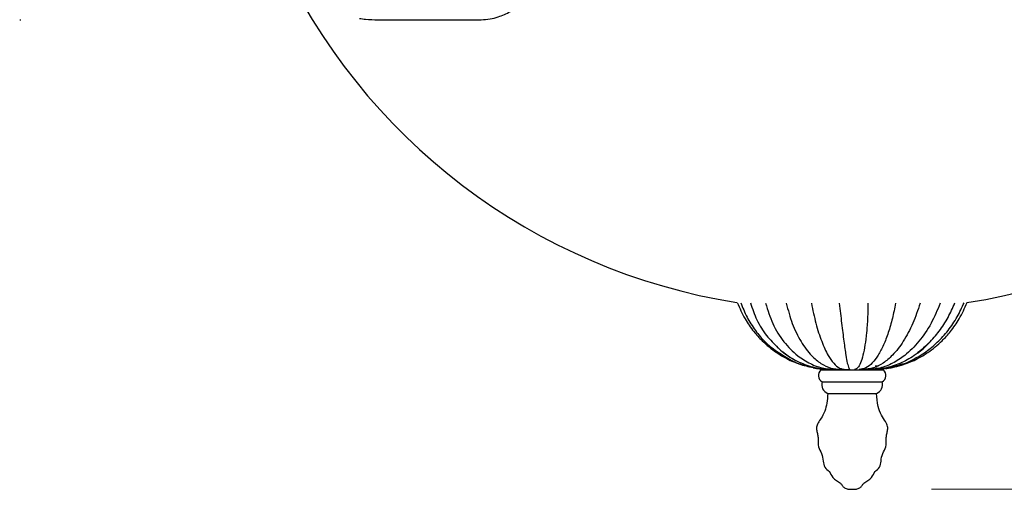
# Model space of a CAD drawing. Header units: millimetres. Extents: x 65 to 121, y 64 to 185.
# Tile 78 of 175: x 73.89 to 86.29, y 118.66 to 124.56. Entities that reach past the tile are written whole.
import ezdxf

# ---------------------------------------------------------------- set-up
doc = ezdxf.new("R2010")
doc.units = ezdxf.units.MM
doc.styles.add('SLDTEXTSTYLE0', font='TXT', dxfattribs={"width": 0.75})
doc.dimstyles.new('SLDDIMSTYLE0', dxfattribs={"dimtxt": 3.5, "dimasz": 3.302, "dimexe": 0, "dimexo": 0.0625, "dimgap": 0.875, "dimtad": 1, "dimdec": 0, "dimlfac": 20, "dimrnd": 1e-09, "dimzin": 12, "dimdsep": 46, "dimtxsty": 'SLDTEXTSTYLE0', "dimsah": 1, "dimcen": 0.09, "dimadec": 0, "dimazin": 3, "dimtfac": 1, "dimtdec": 0, "dimtofl": 0, "dimtmove": 0, "dimatfit": 3, "dimfxl": 0, "dimfrac": 2, "dimtolj": 1, "dimtzin": 12, "dimarcsym": 0})
doc.dimstyles.new('SLDDIMSTYLE1', dxfattribs={"dimtxt": 3.5, "dimasz": 3.302, "dimexe": 0, "dimexo": 0.0625, "dimgap": 0.875, "dimtad": 1, "dimdec": 0, "dimlfac": 20, "dimrnd": 1e-09, "dimzin": 12, "dimdsep": 46, "dimtxsty": 'SLDTEXTSTYLE0', "dimsah": 1, "dimcen": 0.09, "dimadec": 0, "dimazin": 3, "dimtfac": 1, "dimtdec": 0, "dimtmove": 0, "dimatfit": 0, "dimfxl": 0, "dimfrac": 2, "dimtolj": 1, "dimtzin": 12, "dimarcsym": 0})

# ---------------------------------------------------------------- blocks, each defined once
blk = doc.blocks.new('_D')
at = {"color": 7, "linetype": 'Continuous', "lineweight": 18}
for p, q in [((87.973, 185.012), (121.294, 185.012)), ((120.294, 185.012), (120.294, 118.656)), ((85.372, 118.656), (121.294, 118.656))]:
    blk.add_line(p, q, dxfattribs=at)
for points in [[(120.294, 185.012), (119.786, 181.71), (120.802, 181.71)], [(120.294, 118.656), (120.802, 121.958), (119.786, 121.958)]]:
    blk.add_solid(points, dxfattribs=at)
at = {"color": 7, "linetype": 'Continuous', "lineweight": 18, "insert": (115.782, 153.764), "char_height": 3.5, "attachment_point": 1, "rotation": 90, "style": 'SLDTEXTSTYLE0'}
blk.add_mtext('1327', dxfattribs=at)
blk = doc.blocks.new('_D_1')
at = {"color": 7, "linetype": 'Continuous', "lineweight": 18}
for p, q in [((86.26, 139.398), (111.359, 139.398)), ((110.359, 139.398), (110.359, 118.656)), ((85.372, 118.656), (111.359, 118.656))]:
    blk.add_line(p, q, dxfattribs=at)
for points in [[(110.359, 139.398), (109.851, 136.096), (110.867, 136.096)], [(110.359, 118.656), (110.867, 121.958), (109.851, 121.958)]]:
    blk.add_solid(points, dxfattribs=at)
at = {"color": 7, "linetype": 'Continuous', "lineweight": 18, "insert": (105.848, 126.851), "char_height": 3.5, "attachment_point": 1, "rotation": 90, "style": 'SLDTEXTSTYLE0'}
blk.add_mtext('415', dxfattribs=at)

msp = doc.modelspace()

# ---------------------------------------------------------------- linework, layer by layer
at = {"color": 7, "linetype": 'Continuous', "lineweight": 25}
for p, q in [((73.8926, 124.56014), (73.90657, 124.56014)), ((78.40516, 124.56014), (79.6981, 124.56014)), ((83.97825, 120.15612), (84.3003, 120.15612)), ((84.04386, 120.17002), (84.14963, 120.1624)), ((84.11626, 120.16193), (84.14631, 120.16212)), ((84.3003, 120.15612), (84.76667, 120.15612)), ((84.65682, 120.16653), (84.5949, 120.1624)), ((84.7358, 120.17355), (84.61368, 120.16491)), ((84.70214, 120.20455), (84.66415, 120.20292)), ((84.69997, 120.16373), (84.71998, 120.16549)), ((84.80233, 120.1741), (84.86243, 120.18358)), ((83.99367, 120.00692), (84.30312, 120.00692)), ((84.30312, 120.00692), (84.75124, 120.00692)), ((84.06638, 119.86151), (84.31643, 119.86151)), ((84.31643, 119.86151), (84.67853, 119.86151))]:
    msp.add_line(p, q, dxfattribs=at)
for centre, radius, start, end in [((84.12246, 128.60428), 7.69444, 204.529547, 261.024879), ((84.62246, 128.60428), 7.69444, 278.917496, 335.470453), ((84.04015, 120.08712), 0.09269, 131.898249, 239.905931), ((84.70477, 120.08712), 0.09269, 300.094069, 48.101751), ((84.10654, 119.97247), 0.118, 163.023386, 250.106716), ((84.63838, 119.97247), 0.118, 289.893284, 16.976614)]:
    msp.add_arc(centre, radius, start, end, dxfattribs=at)
for points, knots in [([(79.70317, 124.56017), (79.73986, 124.56228), (79.80696, 124.56613), (79.90774, 124.5922), (79.9932, 124.62504), (80.06073, 124.65918), (80.11419, 124.69136), (80.15983, 124.7224), (80.20435, 124.75638), (80.24794, 124.79339), (80.29104, 124.83384), (80.33666, 124.88123), (80.38266, 124.93372), (80.41319, 124.97403), (80.4277, 124.99319)], [0, 0, 0, 0, 0.15264356, 0.27914109, 0.37898239, 0.46853495, 0.53038048, 0.59241524, 0.65523005, 0.71890573, 0.78382868, 0.85003073, 0.92872462, 1, 1, 1, 1]), ([(78.16943, 124.57758), (78.19502, 124.57375), (78.27171, 124.5623), (78.35151, 124.561), (78.40468, 124.56014)], [0, 0, 0, 0, 0.33368379, 1, 1, 1, 1]), ([(82.92634, 121.00449), (82.95662, 120.93492), (83.01274, 120.806), (83.12423, 120.64786), (83.22875, 120.53181), (83.32544, 120.44511), (83.42868, 120.36781), (83.56032, 120.29001), (83.72197, 120.21856), (83.84449, 120.19467), (83.90473, 120.18293)], [0, 0, 0, 0, 0.17028321, 0.3155509, 0.43167246, 0.5199662, 0.60627925, 0.72038565, 0.86252043, 1, 1, 1, 1]), ([(82.9706, 121.00252), (82.9947, 120.94122), (83.04269, 120.81913), (83.14978, 120.6545), (83.25233, 120.52912), (83.34428, 120.44751), (83.42129, 120.39231), (83.50363, 120.33933), (83.58904, 120.28729), (83.66981, 120.24557), (83.73286, 120.22771), (83.76317, 120.21912)], [0, 0, 0, 0, 0.167517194, 0.333649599, 0.487892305, 0.564730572, 0.64319532, 0.722644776, 0.806423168, 0.906941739, 1, 1, 1, 1]), ([(83.09217, 120.99898), (83.1168, 120.92693), (83.1669, 120.78035), (83.28585, 120.58839), (83.38935, 120.48529), (83.4388, 120.43602)], [0, 0, 0, 0, 0.33542103, 0.68245724, 1, 1, 1, 1]), ([(83.28335, 120.99545), (83.31003, 120.90832), (83.36406, 120.7319), (83.50529, 120.50723), (83.66967, 120.33929), (83.84359, 120.23119), (84.01632, 120.16878), (84.13632, 120.16453), (84.19668, 120.1624)], [0, 0, 0, 0, 0.18775606, 0.38017544, 0.56682114, 0.71102557, 0.85466384, 1, 1, 1, 1]), ([(83.54302, 120.99529), (83.56616, 120.90869), (83.61291, 120.73375), (83.72307, 120.51052), (83.84782, 120.34246), (83.97773, 120.2339), (84.10101, 120.17198), (84.18492, 120.16668), (84.22467, 120.16417)], [0, 0, 0, 0, 0.19434224, 0.39263798, 0.58285661, 0.72802487, 0.87113835, 1, 1, 1, 1]), ([(83.85915, 120.99526), (83.87717, 120.90914), (83.91361, 120.73506), (83.98578, 120.51284), (84.06256, 120.34521), (84.13937, 120.23618), (84.21326, 120.17195), (84.26362, 120.16558), (84.28885, 120.1624)], [0, 0, 0, 0, 0.19142884, 0.38691147, 0.57443559, 0.71751908, 0.85852793, 1, 1, 1, 1]), ([(84.20992, 120.99537), (84.22, 120.90954), (84.24044, 120.73553), (84.26805, 120.51372), (84.29182, 120.34678), (84.31182, 120.2379), (84.32907, 120.17329), (84.33966, 120.16604), (84.34498, 120.1624)], [0, 0, 0, 0, 0.18746267, 0.38006247, 0.56693317, 0.71125973, 0.85490212, 1, 1, 1, 1]), ([(84.5713, 120.9952), (84.57016, 120.93171), (84.56782, 120.80064), (84.55452, 120.62385), (84.53485, 120.46691), (84.50889, 120.33686), (84.47753, 120.23877), (84.4416, 120.17409), (84.4159, 120.16632), (84.40294, 120.1624)], [0, 0, 0, 0, 0.134675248, 0.278006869, 0.418909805, 0.558432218, 0.704181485, 0.850807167, 1, 1, 1, 1]), ([(84.91841, 120.9952), (84.90597, 120.93171), (84.88028, 120.80064), (84.82888, 120.62385), (84.76907, 120.46691), (84.70127, 120.33686), (84.62655, 120.23877), (84.54577, 120.17409), (84.4904, 120.16632), (84.46248, 120.1624)], [0, 0, 0, 0, 0.13467526, 0.27800675, 0.4189098, 0.55843201, 0.7041818, 0.85080711, 1, 1, 1, 1]), ([(85.22856, 120.99537), (85.1994, 120.90954), (85.14026, 120.73553), (85.02084, 120.51372), (84.89298, 120.34678), (84.76434, 120.2379), (84.63992, 120.17329), (84.55487, 120.16604), (84.51214, 120.1624)], [0, 0, 0, 0, 0.18746291, 0.38006248, 0.56693308, 0.71125952, 0.85490245, 1, 1, 1, 1]), ([(85.48103, 120.99526), (85.44489, 120.90914), (85.37184, 120.73506), (85.21929, 120.51284), (85.05341, 120.34521), (84.88489, 120.23618), (84.7213, 120.17195), (84.60882, 120.16558), (84.55248, 120.1624)], [0, 0, 0, 0, 0.19142878, 0.38691128, 0.57443575, 0.71751929, 0.85852811, 1, 1, 1, 1]), ([(84.79615, 120.17266), (84.8713, 120.18702), (85.00879, 120.21329), (85.18465, 120.28984), (85.31623, 120.36784), (85.41948, 120.4451), (85.51617, 120.53181), (85.62069, 120.64786), (85.73217, 120.806), (85.78829, 120.93492), (85.81858, 121.00449)], [0, 0, 0, 0, 0.16572329, 0.3032038, 0.41357372, 0.4970604, 0.5824629, 0.69478197, 0.83529282, 1, 1, 1, 1]), ([(84.99693, 120.22821), (85.01214, 120.23282), (85.06176, 120.24786), (85.13088, 120.28276), (85.22099, 120.3341), (85.30183, 120.38513), (85.37539, 120.44047), (85.47291, 120.52858), (85.58454, 120.65254), (85.69755, 120.81754), (85.75404, 120.94215), (85.78145, 121.00259)], [0, 0, 0, 0, 0.04635062, 0.15120699, 0.23573236, 0.31499334, 0.39325059, 0.47333809, 0.64767884, 0.829102, 1, 1, 1, 1]), ([(85.3388, 120.49348), (85.38316, 120.54251), (85.47337, 120.64222), (85.58315, 120.81318), (85.63892, 120.9379), (85.66625, 120.99903)], [0, 0, 0, 0, 0.33031502, 0.67178633, 1, 1, 1, 1]), ([(85.33958, 120.49802), (85.27941, 120.44129), (85.16866, 120.33686), (84.97567, 120.23427), (84.78755, 120.1716), (84.65921, 120.16636), (84.59775, 120.16385)], [0, 0, 0, 0, 0.29142614, 0.53644406, 0.77799345, 1, 1, 1, 1]), ([(85.19425, 120.36743), (85.24547, 120.40587), (85.2968, 120.44439), (85.33872, 120.49338), (85.3388, 120.49348)], [0, 0, 0, 0, 0.99799246, 1, 1, 1, 1]), ([(83.4388, 120.43602), (83.44228, 120.43223), (83.49594, 120.37384), (83.56424, 120.33392), (83.6281, 120.29658)], [0, 0, 0, 0, 0.06485555, 1, 1, 1, 1]), ([(83.5027, 120.38646), (83.52394, 120.36843), (83.59921, 120.30452), (83.75173, 120.23066), (83.95421, 120.16747), (84.09546, 120.1641), (84.16678, 120.1624)], [0, 0, 0, 0, 0.11472099, 0.40654278, 0.70038464, 1, 1, 1, 1]), ([(83.76376, 120.22142), (83.81709, 120.20443), (83.94259, 120.16445), (84.07428, 120.16314), (84.15002, 120.1624)], [0, 0, 0, 0, 0.42486363, 1, 1, 1, 1]), ([(83.88249, 120.18358), (83.90875, 120.17896), (83.96145, 120.16969), (84.01705, 120.16572), (84.04495, 120.16373)], [0, 0, 0, 0, 0.49834334, 1, 1, 1, 1]), ([(83.96971, 120.17005), (83.98262, 120.16877), (84.00824, 120.16622), (84.03669, 120.16468), (84.05079, 120.16392)], [0, 0, 0, 0, 0.50431377, 1, 1, 1, 1]), ([(84.08783, 120.16209), (84.09302, 120.16196), (84.10889, 120.16159), (84.12327, 120.16168), (84.13295, 120.16175)], [0, 0, 0, 0, 0.32697755, 1, 1, 1, 1]), ([(84.1338, 120.16175), (84.1389, 120.16177), (84.14915, 120.16181), (84.16477, 120.16187), (84.17261, 120.1619)], [0, 0, 0, 0, 0.497876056, 1, 1, 1, 1]), ([(84.14703, 120.16212), (84.15175, 120.16215), (84.16114, 120.16221), (84.17488, 120.16225), (84.18171, 120.16228)], [0, 0, 0, 0, 0.50255271, 1, 1, 1, 1]), ([(84.17305, 120.16191), (84.18069, 120.16194), (84.19595, 120.16201), (84.21496, 120.16207), (84.22446, 120.16211)], [0, 0, 0, 0, 0.50082717, 1, 1, 1, 1]), ([(84.22454, 120.16211), (84.2339, 120.16214), (84.25247, 120.1622), (84.2732, 120.16225), (84.28349, 120.16227)], [0, 0, 0, 0, 0.50367615, 1, 1, 1, 1]), ([(84.2835, 120.16227), (84.29356, 120.16229), (84.3135, 120.16233), (84.33415, 120.16235), (84.34438, 120.16236)], [0, 0, 0, 0, 0.50440969, 1, 1, 1, 1]), ([(84.46142, 120.16227), (84.47171, 120.16225), (84.49245, 120.1622), (84.51102, 120.16214), (84.52037, 120.16211)], [0, 0, 0, 0, 0.49632451, 1, 1, 1, 1]), ([(84.51668, 120.16236), (84.52514, 120.16235), (84.5422, 120.16234), (84.5561, 120.1623), (84.56311, 120.16228)], [0, 0, 0, 0, 0.49615287, 1, 1, 1, 1]), ([(84.52046, 120.16211), (84.52995, 120.16207), (84.54897, 120.16201), (84.56423, 120.16194), (84.57187, 120.16191)], [0, 0, 0, 0, 0.49916893, 1, 1, 1, 1]), ([(84.5632, 120.16228), (84.57004, 120.16225), (84.58378, 120.16221), (84.59317, 120.16215), (84.59789, 120.16212)], [0, 0, 0, 0, 0.49745261, 1, 1, 1, 1]), ([(84.5723, 120.1619), (84.58015, 120.16187), (84.59577, 120.16181), (84.60602, 120.16177), (84.61112, 120.16175)], [0, 0, 0, 0, 0.5021332, 1, 1, 1, 1]), ([(84.9967, 120.22907), (84.93678, 120.20927), (84.80664, 120.16628), (84.66937, 120.16376), (84.59529, 120.1624)], [0, 0, 0, 0, 0.46039004, 1, 1, 1, 1]), ([(84.59861, 120.16212), (84.60419, 120.16207), (84.61188, 120.162), (84.62366, 120.16194), (84.62689, 120.16192)], [0, 0, 0, 0, 0.72608402, 1, 1, 1, 1]), ([(84.61197, 120.16175), (84.62164, 120.16168), (84.63602, 120.16159), (84.6519, 120.16196), (84.65709, 120.16209)], [0, 0, 0, 0, 0.67301985, 1, 1, 1, 1]), ([(84.69413, 120.16392), (84.70823, 120.16468), (84.73668, 120.16622), (84.76229, 120.16877), (84.77521, 120.17005)], [0, 0, 0, 0, 0.495683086, 1, 1, 1, 1]), ([(84.06638, 119.86151), (84.06332, 119.82008), (84.05778, 119.74514), (84.03298, 119.64593), (83.99495, 119.56827), (83.95408, 119.50947), (83.92367, 119.45174), (83.92421, 119.39466), (83.93912, 119.34457), (83.94649, 119.2765), (83.93719, 119.19103), (83.99422, 119.10579), (84.00888, 119.01814), (84.01737, 118.9284), (84.09217, 118.88213), (84.11733, 118.80827), (84.17315, 118.76457), (84.22204, 118.74151), (84.24705, 118.70193), (84.27612, 118.67246), (84.32144, 118.65622), (84.35456, 118.65615), (84.37246, 118.65612)], [0, 0, 0, 0, 0.0869561, 0.15730845, 0.2128255, 0.26687366, 0.308138, 0.34660496, 0.38266481, 0.41751802, 0.49001314, 0.55546155, 0.622509, 0.67820108, 0.73189046, 0.79245615, 0.83428366, 0.8773237, 0.90239914, 0.93082852, 0.96260557, 1, 1, 1, 1]), ([(84.37246, 118.65612), (84.39036, 118.65615), (84.42348, 118.65622), (84.4688, 118.67246), (84.49787, 118.70193), (84.52288, 118.74151), (84.57177, 118.76457), (84.62758, 118.80827), (84.65275, 118.88213), (84.72755, 118.9284), (84.73603, 119.01814), (84.7507, 119.10579), (84.80772, 119.19103), (84.79849, 119.27604), (84.8056, 119.34324), (84.81981, 119.39185), (84.82234, 119.45079), (84.78741, 119.51539), (84.73393, 119.59156), (84.69023, 119.71185), (84.68282, 119.80666), (84.67853, 119.86151)], [0, 0, 0, 0, 0.03740363, 0.06918849, 0.09762487, 0.12270651, 0.16575711, 0.20759491, 0.26817549, 0.32187809, 0.37758386, 0.4446478, 0.51011232, 0.58262527, 0.6165702, 0.65165291, 0.68879723, 0.73649554, 0.80118683, 0.88500152, 1, 1, 1, 1])]:
    msp.add_open_spline(points, degree=3, knots=knots, dxfattribs=at)

# ---------------------------------------------------------------- dimensions: what is measured, and where the dimension line sits
at = {"color": 7, "linetype": 'Continuous', "lineweight": 18}
for base, p1, dimstyle, picture, middle in [((120.2937, 118.65612), (86.97315, 185.01157), 'SLDDIMSTYLE0', '_D', (120.2937, 158.93601)), ((110.35947, 118.65612), (85.2605, 139.39842), 'SLDDIMSTYLE1', '_D_1', (110.35947, 130.73047))]:
    dim = msp.add_linear_dim(base=base, p1=p1, p2=(84.37246, 118.65612), angle=90, dimstyle=dimstyle, dxfattribs=at)
    dim.commit()
    dim.dimension.update_dxf_attribs({"geometry": picture, "text_midpoint": middle, "dimtype": 160})

doc.saveas('drawing.dxf')
